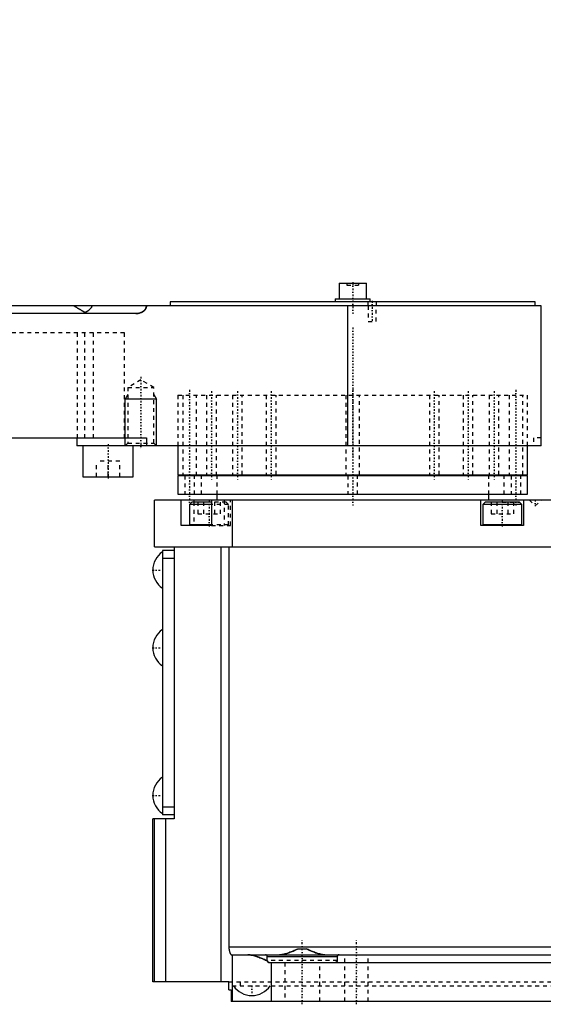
# Model space of a CAD drawing. Extents: x -342 to 171, y -1 to 570.
# Tile 3 of 5: x -86 to 49, y -1 to 253. Entities that reach past the tile are written whole.
import ezdxf

# ---------------------------------------------------------------- set-up
doc = ezdxf.new("R2010")
doc.units = 0
doc.linetypes.add('CENTER', pattern=[1.5, 0.45, -0.5, 0.05, -0.5])
doc.linetypes.add('DASHED', pattern=[2, 1, -1])
for name, color, linetype in [('AM_0', 7, 'CONTINUOUS'), ('AM_10', 7, 'CONTINUOUS'), ('AM_3', 7, 'DASHED'), ('AM_7', 7, 'CENTER')]:
    doc.layers.add(name, color=color, linetype=linetype)

msp = doc.modelspace()

# ---------------------------------------------------------------- linework, layer by layer
at = {"layer": 'AM_0', "color": 7, "linetype": 'CONTINUOUS'}
for p, q in [((-3.5, 184.8), (-3.5, 180.8)), ((-3.5, 184.8), (3.5, 184.8)), ((3.5, 180.8), (3.5, 184.8)), ((-47, 180), (-47, 179)), ((47, 180), (-47, 180)), ((-4.5, 180.8), (-4.5, 180)), ((-4.5, 180.8), (4.5, 180.8)), ((4.5, 180), (4.5, 180.8)), ((47, 179), (47, 180)), ((48.5, 179), (-214, 179)), ((-1.28, 143), (-1.28, 179)), ((48.5, 145), (48.5, 179)), ((-55.82, 177), (-126.09, 177)), ((-161.73, 145), (-53.12, 145)), ((-71, 145), (-71, 143)), ((-53.12, 145), (-53.12, 143)), ((48.48, 145), (48.5, 145)), ((48.48, 143), (48.48, 145)), ((48.48, 143), (-71, 143)), ((-69.5, 143), (-69.5, 135)), ((-56.5, 135), (-56.5, 143)), ((-45, 143), (-45, 135.5)), ((45, 135.5), (45, 143)), ((-69.5, 135), (-56.5, 135)), ((-45, 135.5), (45, 135.5)), ((-45, 135.3), (-45, 130.5)), ((-45, 135.3), (45, 135.3)), ((-40.98, 135.5), (-40.98, 135.3)), ((-35.87, 135.3), (-35.87, 135.5)), ((-35.13, 135.5), (-35.13, 135.3)), ((-29.51, 135.3), (-29.51, 135.5)), ((-28.46, 135.5), (-28.46, 135.3)), ((-21.14, 135.3), (-21.14, 135.5)), ((-19.85, 135.5), (-19.85, 135.3)), ((-1.42, 135.3), (-1.42, 135.5)), ((1.42, 135.5), (1.42, 135.3)), ((19.85, 135.3), (19.85, 135.5)), ((21.14, 135.5), (21.14, 135.3)), ((28.46, 135.3), (28.46, 135.5)), ((29.51, 135.5), (29.51, 135.3)), ((35.13, 135.3), (35.13, 135.5)), ((35.87, 135.5), (35.87, 135.3)), ((40.98, 135.3), (40.98, 135.5)), ((45, 130.5), (45, 135.3)), ((-45, 130.5), (45, 130.5)), ((-35, 130.5), (-35, 129)), ((35, 129), (35, 130.5)), ((-51, 117), (-51, 129)), ((129, 129), (-51, 129)), ((-44.14, 122.5), (-44.14, 129)), ((-41.4, 128.5), (-42, 127.9)), ((-42, 127.9), (-42, 122.6)), ((-36.36, 127.9), (-42, 127.9)), ((-36.36, 128.5), (-41.4, 128.5)), ((-40.89, 129), (-40.89, 128.5)), ((-36.36, 129), (-36.36, 122.5)), ((-31, 117), (-31, 129)), ((33, 122.5), (33, 129)), ((34.1, 128.5), (33.5, 127.9)), ((33.5, 127.9), (33.5, 122.6)), ((43.5, 127.9), (33.5, 127.9)), ((42.9, 128.5), (34.1, 128.5)), ((43.5, 127.9), (42.9, 128.5)), ((43.5, 122.6), (43.5, 127.9)), ((44, 129), (44, 122.5)), ((-36.36, 122.5), (-44.14, 122.5)), ((-36.36, 122.6), (-42, 122.6)), ((44, 122.5), (33, 122.5)), ((43.5, 122.6), (33.5, 122.6)), ((-51, 117), (127, 117)), ((-46, 117), (-46, 47)), ((-33.91, 5), (-33.91, 117)), ((-31.9, 117), (-31.9, 14)), ((-46, 116), (-49, 116)), ((-49, 116), (-49, 48)), ((-46, 114), (-49, 114)), ((-46, 50), (-49, 50)), ((-51.5, 5), (-51.5, 47)), ((-46, 47), (-51.5, 47)), ((-51.04, 5), (-51.04, 47)), ((-46, 48), (-49, 48)), ((-48.13, 5), (-48.13, 47)), ((-31.9, 14), (127, 14)), ((-14.1, 13.5), (-11.9, 13.5)), ((-31.23, 12), (127, 12)), ((-31, 0), (-31, 12)), ((-4, 11.5), (-22, 11.5)), ((-22, 10.5), (-22, 11.5)), ((-4, 11.5), (-4, 10.5)), ((-21.5, 10), (119, 10)), ((-21, 10), (-21, 0)), ((-31.9, 5), (-51.5, 5)), ((-31.9, 3), (-31.9, 5)), ((-31.9, 3), (-31.3, 3)), ((-31.3, 3), (-31.3, 0)), ((127, 0), (-31.3, 0))]:
    msp.add_line(p, q, dxfattribs=at)
for points in [[(-71.77, 179, 0), (-71.69, 178.95, 0), (-71.52, 178.84, 0), (-71.36, 178.74, 0), (-71.27, 178.69, 0), (-71.19, 178.63, 0), (-71.02, 178.53, 0), (-70.85, 178.42, 0), (-70.68, 178.32, 0), (-70.51, 178.21, 0), (-70.35, 178.11, 0), (-70.26, 178.06, 0), (-70.18, 178.01, 0), (-70.01, 177.92, 0), (-69.85, 177.82, 0), (-69.69, 177.73, 0), (-69.53, 177.64, 0), (-69.37, 177.56, 0), (-69.29, 177.52, 0), (-69.21, 177.48, 0), (-69.06, 177.4, 0), (-68.91, 177.33, 0), (-68.83, 177.3, 0)], [(-68.83, 177.3, 0), (-68.77, 177.33, 0), (-68.64, 177.39, 0), (-68.51, 177.47, 0), (-68.45, 177.5, 0), (-68.38, 177.54, 0), (-68.26, 177.62, 0), (-68.15, 177.71, 0), (-68.03, 177.8, 0), (-67.92, 177.89, 0), (-67.81, 177.99, 0), (-67.76, 178.04, 0), (-67.71, 178.09, 0), (-67.61, 178.19, 0), (-67.52, 178.3, 0), (-67.43, 178.4, 0), (-67.35, 178.51, 0), (-67.27, 178.62, 0), (-67.24, 178.67, 0), (-67.2, 178.73, 0), (-67.14, 178.84, 0), (-67.1, 178.91, 0), (-67.09, 178.93, 0), (-67.08, 178.95, 0), (-67.08, 178.96, 0), (-67.08, 178.96, 0), (-67.08, 178.96, 0), (-67.08, 178.96, 0), (-67.08, 178.97, 0), (-67.08, 178.97, 0), (-67.07, 178.97, 0), (-67.07, 178.97, 0), (-67.07, 178.97, 0), (-67.07, 178.98, 0), (-67.07, 178.98, 0), (-67.07, 178.98, 0), (-67.07, 178.98, 0), (-67.07, 178.98, 0), (-67.07, 178.99, 0), (-67.07, 178.99, 0), (-67.07, 178.99, 0), (-67.07, 178.99, 0), (-67.07, 178.99, 0), (-67.07, 178.99, 0), (-67.07, 178.99, 0), (-67.07, 178.99, 0), (-67.07, 178.99, 0), (-67.07, 178.99, 0), (-67.07, 179, 0), (-67.07, 179, 0), (-67.07, 179, 0), (-67.07, 179, 0), (-67.07, 179, 0), (-67.07, 179, 0), (-67.07, 179, 0), (-67.07, 179, 0), (-67.07, 179, 0), (-67.07, 179, 0), (-67.07, 179, 0), (-67.07, 179, 0), (-67.07, 179, 0), (-67.07, 179, 0), (-67.07, 179, 0), (-67.07, 179, 0), (-67.07, 179, 0)], [(-55.82, 177, 0), (-55.73, 177, 0), (-55.52, 177.01, 0), (-55.31, 177.04, 0), (-55.21, 177.05, 0), (-55.1, 177.07, 0), (-54.9, 177.12, 0), (-54.71, 177.18, 0), (-54.52, 177.25, 0), (-54.41, 177.3, 0), (-54.38, 177.31, 0), (-54.34, 177.33, 0), (-54.33, 177.34, 0), (-54.31, 177.34, 0), (-54.28, 177.36, 0), (-54.25, 177.38, 0), (-54.22, 177.39, 0), (-54.19, 177.41, 0), (-54.16, 177.43, 0), (-54.14, 177.44, 0), (-54.13, 177.45, 0), (-54.1, 177.47, 0), (-54.07, 177.48, 0), (-54.05, 177.49, 0), (-54.04, 177.5, 0), (-54.01, 177.52, 0), (-53.98, 177.54, 0), (-53.97, 177.55, 0), (-53.95, 177.56, 0), (-53.92, 177.58, 0), (-53.9, 177.6, 0), (-53.87, 177.62, 0), (-53.84, 177.64, 0), (-53.82, 177.66, 0), (-53.81, 177.67, 0), (-53.79, 177.68, 0), (-53.77, 177.7, 0), (-53.74, 177.73, 0), (-53.72, 177.75, 0), (-53.69, 177.77, 0), (-53.67, 177.8, 0), (-53.66, 177.81, 0), (-53.64, 177.82, 0), (-53.62, 177.85, 0), (-53.6, 177.87, 0), (-53.57, 177.9, 0), (-53.55, 177.92, 0), (-53.53, 177.95, 0), (-53.51, 177.96, 0), (-53.5, 177.98, 0), (-53.48, 178, 0), (-53.46, 178.03, 0), (-53.44, 178.06, 0), (-53.42, 178.09, 0), (-53.4, 178.12, 0), (-53.39, 178.13, 0), (-53.38, 178.15, 0), (-53.36, 178.18, 0), (-53.34, 178.2, 0), (-53.33, 178.23, 0), (-53.31, 178.26, 0), (-53.3, 178.29, 0), (-53.29, 178.31, 0), (-53.28, 178.32, 0), (-53.27, 178.35, 0), (-53.25, 178.38, 0), (-53.25, 178.4, 0), (-53.24, 178.41, 0), (-53.23, 178.44, 0), (-53.21, 178.48, 0), (-53.21, 178.49, 0), (-53.2, 178.51, 0), (-53.19, 178.54, 0), (-53.18, 178.58, 0), (-53.17, 178.61, 0), (-53.16, 178.64, 0), (-53.15, 178.68, 0), (-53.15, 178.69, 0), (-53.15, 178.71, 0), (-53.14, 178.75, 0), (-53.14, 178.78, 0), (-53.13, 178.82, 0), (-53.13, 178.85, 0), (-53.12, 178.88, 0), (-53.12, 178.9, 0), (-53.12, 178.92, 0), (-53.12, 178.95, 0), (-53.12, 178.98, 0), (-53.12, 179, 0)], [(-68.83, 177.3, 0), (-68.85, 177.28, 0), (-68.89, 177.25, 0), (-68.94, 177.22, 0), (-68.96, 177.21, 0), (-68.98, 177.19, 0), (-69.02, 177.17, 0), (-69.06, 177.14, 0), (-69.1, 177.12, 0), (-69.15, 177.1, 0), (-69.19, 177.08, 0), (-69.21, 177.07, 0), (-69.23, 177.07, 0), (-69.28, 177.05, 0), (-69.32, 177.04, 0), (-69.36, 177.03, 0), (-69.41, 177.02, 0), (-69.45, 177.01, 0), (-69.47, 177.01, 0), (-69.5, 177.01, 0), (-69.54, 177, 0), (-69.58, 177, 0), (-69.61, 177, 0)], [(-31.9, 14, 0), (-31.9, 13.99, 0), (-31.9, 13.96, 0), (-31.9, 13.93, 0), (-31.9, 13.91, 0), (-31.9, 13.9, 0), (-31.9, 13.87, 0), (-31.89, 13.84, 0), (-31.89, 13.81, 0), (-31.89, 13.78, 0), (-31.89, 13.75, 0), (-31.89, 13.74, 0), (-31.89, 13.72, 0), (-31.89, 13.69, 0), (-31.88, 13.67, 0), (-31.88, 13.64, 0), (-31.88, 13.61, 0), (-31.88, 13.58, 0), (-31.88, 13.56, 0), (-31.87, 13.55, 0), (-31.87, 13.52, 0), (-31.87, 13.49, 0), (-31.87, 13.48, 0), (-31.86, 13.46, 0), (-31.86, 13.43, 0), (-31.86, 13.4, 0), (-31.85, 13.39, 0), (-31.85, 13.38, 0), (-31.85, 13.35, 0), (-31.84, 13.32, 0), (-31.84, 13.29, 0), (-31.83, 13.26, 0), (-31.83, 13.24, 0), (-31.83, 13.22, 0), (-31.82, 13.21, 0), (-31.82, 13.18, 0), (-31.81, 13.15, 0), (-31.81, 13.13, 0), (-31.8, 13.1, 0), (-31.8, 13.07, 0), (-31.79, 13.06, 0), (-31.79, 13.05, 0), (-31.79, 13.02, 0), (-31.78, 13, 0), (-31.77, 12.97, 0), (-31.77, 12.94, 0), (-31.76, 12.92, 0), (-31.76, 12.91, 0), (-31.75, 12.9, 0), (-31.75, 12.87, 0), (-31.74, 12.85, 0), (-31.73, 12.82, 0), (-31.73, 12.8, 0), (-31.72, 12.78, 0), (-31.72, 12.77, 0), (-31.71, 12.75, 0), (-31.7, 12.73, 0), (-31.7, 12.71, 0), (-31.69, 12.69, 0), (-31.68, 12.67, 0), (-31.68, 12.65, 0), (-31.67, 12.64, 0), (-31.67, 12.63, 0), (-31.66, 12.61, 0), (-31.65, 12.59, 0), (-31.65, 12.58, 0), (-31.65, 12.57, 0), (-31.64, 12.55, 0), (-31.63, 12.53, 0), (-31.63, 12.52, 0), (-31.62, 12.51, 0), (-31.61, 12.49, 0), (-31.61, 12.47, 0), (-31.6, 12.45, 0), (-31.59, 12.44, 0), (-31.58, 12.42, 0), (-31.58, 12.41, 0), (-31.58, 12.4, 0), (-31.57, 12.38, 0), (-31.56, 12.37, 0), (-31.55, 12.35, 0), (-31.54, 12.33, 0), (-31.53, 12.32, 0), (-31.53, 12.31, 0), (-31.53, 12.3, 0), (-31.52, 12.29, 0), (-31.51, 12.27, 0), (-31.5, 12.26, 0), (-31.49, 12.24, 0), (-31.48, 12.23, 0), (-31.48, 12.22, 0), (-31.48, 12.22, 0), (-31.47, 12.2, 0), (-31.46, 12.19, 0), (-31.45, 12.18, 0), (-31.44, 12.17, 0), (-31.43, 12.16, 0), (-31.43, 12.15, 0), (-31.43, 12.14, 0), (-31.42, 12.13, 0), (-31.41, 12.12, 0), (-31.4, 12.11, 0), (-31.39, 12.1, 0), (-31.39, 12.1, 0), (-31.38, 12.09, 0), (-31.38, 12.09, 0), (-31.37, 12.08, 0), (-31.36, 12.07, 0), (-31.36, 12.07, 0), (-31.35, 12.06, 0), (-31.35, 12.06, 0), (-31.34, 12.05, 0), (-31.33, 12.05, 0), (-31.33, 12.04, 0), (-31.32, 12.04, 0), (-31.32, 12.03, 0), (-31.31, 12.03, 0), (-31.3, 12.02, 0), (-31.29, 12.02, 0), (-31.29, 12.02, 0), (-31.29, 12.01, 0), (-31.28, 12.01, 0), (-31.27, 12.01, 0), (-31.27, 12.01, 0), (-31.26, 12, 0), (-31.25, 12, 0), (-31.25, 12, 0), (-31.25, 12, 0), (-31.24, 12, 0), (-31.23, 12, 0), (-31.23, 12, 0)], [(-18.83, 12, 0), (-18.72, 12, 0), (-18.48, 12.02, 0), (-18.24, 12.05, 0), (-18.12, 12.06, 0), (-18, 12.09, 0), (-17.75, 12.14, 0), (-17.49, 12.2, 0), (-17.23, 12.27, 0), (-16.97, 12.35, 0), (-16.71, 12.44, 0), (-16.57, 12.48, 0), (-16.44, 12.53, 0), (-16.17, 12.63, 0), (-15.89, 12.73, 0), (-15.62, 12.84, 0), (-15.34, 12.96, 0), (-15.07, 13.07, 0), (-14.93, 13.13, 0), (-14.79, 13.19, 0), (-14.51, 13.32, 0), (-14.23, 13.44, 0), (-14.1, 13.5, 0)], [(-11.9, 13.5, 0), (-11.77, 13.44, 0), (-11.49, 13.32, 0), (-11.21, 13.19, 0), (-11.07, 13.13, 0), (-10.93, 13.07, 0), (-10.66, 12.96, 0), (-10.38, 12.84, 0), (-10.11, 12.73, 0), (-9.83, 12.63, 0), (-9.56, 12.53, 0), (-9.43, 12.48, 0), (-9.29, 12.44, 0), (-9.03, 12.35, 0), (-8.77, 12.27, 0), (-8.51, 12.2, 0), (-8.25, 12.14, 0), (-8, 12.09, 0), (-7.88, 12.06, 0), (-7.76, 12.05, 0), (-7.52, 12.02, 0), (-7.28, 12, 0), (-7.17, 12, 0)], [(-27, 12, 0), (-26.88, 12, 0), (-26.63, 11.98, 0), (-26.37, 11.95, 0), (-26.25, 11.93, 0), (-26.11, 11.91, 0), (-25.85, 11.86, 0), (-25.58, 11.79, 0), (-25.31, 11.72, 0), (-25.03, 11.63, 0), (-24.75, 11.54, 0), (-24.61, 11.5, 0), (-24.46, 11.45, 0), (-24.18, 11.34, 0), (-23.89, 11.23, 0), (-23.6, 11.12, 0), (-23.31, 11, 0), (-23.02, 10.88, 0), (-22.87, 10.82, 0), (-22.72, 10.76, 0), (-22.43, 10.63, 0), (-22.14, 10.51, 0), (-22, 10.44, 0)], [(-22, 11.5, 0), (-22, 11.5, 0), (-22, 11.51, 0), (-22, 11.52, 0), (-22, 11.53, 0), (-22, 11.53, 0), (-22, 11.54, 0), (-22, 11.55, 0), (-22, 11.56, 0), (-22, 11.57, 0), (-22.01, 11.58, 0), (-22.01, 11.58, 0), (-22.01, 11.58, 0), (-22.01, 11.59, 0), (-22.01, 11.6, 0), (-22.02, 11.63, 0), (-22.02, 11.65, 0), (-22.03, 11.68, 0), (-22.05, 11.72, 0), (-22.07, 11.76, 0), (-22.1, 11.8, 0), (-22.13, 11.83, 0), (-22.16, 11.86, 0), (-22.17, 11.88, 0), (-22.19, 11.89, 0), (-22.22, 11.92, 0), (-22.26, 11.94, 0), (-22.29, 11.96, 0), (-22.33, 11.97, 0), (-22.37, 11.98, 0), (-22.39, 11.99, 0), (-22.41, 11.99, 0), (-22.44, 12, 0), (-22.48, 12, 0), (-22.5, 12, 0)], [(-22, 10.44, 0), (-22, 10.45, 0), (-22, 10.47, 0), (-22, 10.49, 0), (-22, 10.5, 0)], [(-21.5, 10, 0), (-21.5, 10, 0), (-21.51, 10, 0), (-21.52, 10, 0), (-21.52, 10, 0), (-21.52, 10, 0), (-21.53, 10, 0), (-21.54, 10, 0), (-21.54, 10, 0), (-21.55, 10, 0), (-21.56, 10, 0), (-21.56, 10, 0), (-21.56, 10, 0), (-21.57, 10, 0), (-21.58, 10.01, 0), (-21.58, 10.01, 0), (-21.59, 10.01, 0), (-21.6, 10.01, 0), (-21.6, 10.01, 0), (-21.6, 10.01, 0), (-21.61, 10.01, 0), (-21.62, 10.01, 0), (-21.62, 10.01, 0), (-21.62, 10.02, 0), (-21.63, 10.02, 0), (-21.64, 10.02, 0), (-21.64, 10.02, 0), (-21.64, 10.02, 0), (-21.65, 10.02, 0), (-21.65, 10.02, 0), (-21.66, 10.03, 0), (-21.67, 10.03, 0), (-21.67, 10.03, 0), (-21.68, 10.03, 0), (-21.68, 10.03, 0), (-21.69, 10.04, 0), (-21.69, 10.04, 0), (-21.7, 10.04, 0), (-21.71, 10.04, 0), (-21.71, 10.05, 0), (-21.72, 10.05, 0), (-21.72, 10.05, 0), (-21.72, 10.05, 0), (-21.73, 10.06, 0), (-21.74, 10.06, 0), (-21.74, 10.06, 0), (-21.75, 10.07, 0), (-21.75, 10.07, 0), (-21.75, 10.07, 0), (-21.76, 10.07, 0), (-21.77, 10.08, 0), (-21.77, 10.08, 0), (-21.78, 10.08, 0), (-21.78, 10.09, 0), (-21.79, 10.09, 0), (-21.79, 10.09, 0), (-21.79, 10.1, 0), (-21.8, 10.1, 0), (-21.8, 10.1, 0), (-21.81, 10.11, 0), (-21.82, 10.11, 0), (-21.82, 10.11, 0), (-21.82, 10.12, 0), (-21.83, 10.12, 0), (-21.83, 10.12, 0), (-21.83, 10.13, 0), (-21.84, 10.13, 0), (-21.84, 10.13, 0), (-21.85, 10.14, 0), (-21.85, 10.14, 0), (-21.85, 10.14, 0), (-21.85, 10.15, 0), (-21.86, 10.15, 0), (-21.86, 10.16, 0), (-21.87, 10.16, 0), (-21.87, 10.17, 0), (-21.87, 10.17, 0), (-21.88, 10.17, 0), (-21.88, 10.18, 0), (-21.89, 10.18, 0), (-21.89, 10.19, 0), (-21.89, 10.19, 0), (-21.9, 10.2, 0), (-21.9, 10.2, 0), (-21.9, 10.2, 0), (-21.91, 10.21, 0), (-21.91, 10.21, 0), (-21.91, 10.22, 0), (-21.92, 10.22, 0), (-21.92, 10.23, 0), (-21.92, 10.23, 0), (-21.92, 10.24, 0), (-21.93, 10.24, 0), (-21.93, 10.25, 0), (-21.93, 10.25, 0), (-21.94, 10.26, 0), (-21.94, 10.27, 0), (-21.94, 10.27, 0), (-21.94, 10.27, 0), (-21.95, 10.28, 0), (-21.95, 10.28, 0), (-21.95, 10.29, 0), (-21.96, 10.3, 0), (-21.96, 10.3, 0), (-21.96, 10.31, 0), (-21.96, 10.31, 0), (-21.96, 10.32, 0), (-21.97, 10.32, 0), (-21.97, 10.32, 0), (-21.97, 10.33, 0), (-21.97, 10.33, 0), (-21.97, 10.34, 0), (-21.98, 10.34, 0), (-21.98, 10.35, 0), (-21.98, 10.35, 0), (-21.98, 10.36, 0), (-21.98, 10.37, 0), (-21.98, 10.37, 0), (-21.99, 10.38, 0), (-21.99, 10.38, 0), (-21.99, 10.39, 0), (-21.99, 10.39, 0), (-21.99, 10.4, 0), (-21.99, 10.41, 0), (-21.99, 10.41, 0), (-21.99, 10.42, 0), (-21.99, 10.42, 0), (-21.99, 10.43, 0), (-22, 10.43, 0), (-22, 10.44, 0), (-22, 10.44, 0)], [(-4, 10.5, 0), (-4, 10.5, 0), (-4, 10.49, 0), (-4, 10.48, 0), (-4, 10.48, 0), (-4, 10.48, 0), (-4, 10.47, 0), (-4, 10.46, 0), (-4, 10.46, 0), (-4, 10.45, 0), (-4, 10.44, 0), (-4, 10.44, 0), (-4, 10.43, 0), (-4.01, 10.43, 0), (-4.01, 10.42, 0), (-4.01, 10.41, 0), (-4.01, 10.41, 0), (-4.01, 10.4, 0), (-4.01, 10.4, 0), (-4.01, 10.39, 0), (-4.01, 10.38, 0), (-4.02, 10.38, 0), (-4.02, 10.37, 0), (-4.02, 10.37, 0), (-4.02, 10.36, 0), (-4.02, 10.36, 0), (-4.02, 10.35, 0), (-4.02, 10.35, 0), (-4.03, 10.34, 0), (-4.03, 10.34, 0), (-4.03, 10.33, 0), (-4.03, 10.32, 0), (-4.04, 10.31, 0), (-4.04, 10.31, 0), (-4.04, 10.31, 0), (-4.04, 10.3, 0), (-4.04, 10.29, 0), (-4.05, 10.29, 0), (-4.05, 10.28, 0), (-4.05, 10.27, 0), (-4.06, 10.27, 0), (-4.06, 10.27, 0), (-4.06, 10.26, 0), (-4.06, 10.25, 0), (-4.07, 10.25, 0), (-4.07, 10.24, 0), (-4.08, 10.24, 0), (-4.08, 10.23, 0), (-4.08, 10.23, 0), (-4.08, 10.22, 0), (-4.09, 10.22, 0), (-4.09, 10.21, 0), (-4.1, 10.21, 0), (-4.1, 10.2, 0), (-4.1, 10.2, 0), (-4.1, 10.19, 0), (-4.11, 10.19, 0), (-4.11, 10.18, 0), (-4.12, 10.18, 0), (-4.12, 10.17, 0), (-4.13, 10.17, 0), (-4.13, 10.16, 0), (-4.13, 10.16, 0), (-4.14, 10.16, 0), (-4.14, 10.15, 0), (-4.14, 10.15, 0), (-4.15, 10.15, 0), (-4.15, 10.14, 0), (-4.16, 10.14, 0), (-4.16, 10.13, 0), (-4.16, 10.13, 0), (-4.17, 10.13, 0), (-4.17, 10.12, 0), (-4.18, 10.12, 0), (-4.18, 10.11, 0), (-4.19, 10.11, 0), (-4.19, 10.11, 0), (-4.2, 10.1, 0), (-4.2, 10.1, 0), (-4.21, 10.09, 0), (-4.21, 10.09, 0), (-4.22, 10.09, 0), (-4.23, 10.08, 0), (-4.23, 10.08, 0), (-4.23, 10.08, 0), (-4.24, 10.07, 0), (-4.24, 10.07, 0), (-4.25, 10.07, 0), (-4.26, 10.06, 0), (-4.26, 10.06, 0), (-4.27, 10.06, 0), (-4.27, 10.06, 0), (-4.28, 10.05, 0), (-4.28, 10.05, 0), (-4.29, 10.05, 0), (-4.3, 10.04, 0), (-4.3, 10.04, 0), (-4.31, 10.04, 0), (-4.31, 10.04, 0), (-4.32, 10.03, 0), (-4.32, 10.03, 0), (-4.33, 10.03, 0), (-4.34, 10.03, 0), (-4.35, 10.02, 0), (-4.35, 10.02, 0), (-4.35, 10.02, 0), (-4.36, 10.02, 0), (-4.37, 10.02, 0), (-4.37, 10.02, 0), (-4.37, 10.02, 0), (-4.38, 10.01, 0), (-4.39, 10.01, 0), (-4.39, 10.01, 0), (-4.4, 10.01, 0), (-4.4, 10.01, 0), (-4.41, 10.01, 0), (-4.42, 10.01, 0), (-4.42, 10.01, 0), (-4.43, 10, 0), (-4.44, 10, 0), (-4.44, 10, 0), (-4.45, 10, 0), (-4.45, 10, 0), (-4.46, 10, 0), (-4.47, 10, 0), (-4.48, 10, 0), (-4.48, 10, 0), (-4.48, 10, 0), (-4.49, 10, 0), (-4.5, 10, 0), (-4.5, 10, 0)], [(-3.5, 12, 0), (-3.52, 12, 0), (-3.56, 12, 0), (-3.59, 11.99, 0), (-3.61, 11.99, 0), (-3.63, 11.98, 0), (-3.67, 11.97, 0), (-3.71, 11.96, 0), (-3.74, 11.94, 0), (-3.78, 11.92, 0), (-3.81, 11.89, 0), (-3.83, 11.88, 0), (-3.84, 11.86, 0), (-3.87, 11.83, 0), (-3.9, 11.8, 0), (-3.93, 11.76, 0), (-3.95, 11.72, 0), (-3.97, 11.68, 0), (-3.98, 11.65, 0), (-3.98, 11.63, 0), (-3.99, 11.6, 0), (-3.99, 11.59, 0), (-3.99, 11.58, 0), (-3.99, 11.58, 0), (-3.99, 11.58, 0), (-4, 11.57, 0), (-4, 11.56, 0), (-4, 11.55, 0), (-4, 11.54, 0), (-4, 11.53, 0), (-4, 11.53, 0), (-4, 11.52, 0), (-4, 11.51, 0), (-4, 11.5, 0), (-4, 11.5, 0)]]:
    msp.add_polyline3d(points, dxfattribs=at)
for centre, radius, start, end in [((-90, 196), 216, 0, 59.0267), ((-90, 196), 184, 0, 65.9453), ((-41.9, 122.6), 0.1, 180, 270), ((33.6, 122.6), 0.1, 180, 270), ((43.4, 122.6), 0.1, 270, 0), ((-45.8, 111), 5.67, 124.3588, 235.6412), ((-45.8, 91), 5.67, 124.3588, 235.6412), ((-45.8, 53), 5.67, 124.3588, 235.6412), ((-22.5, 11.5), 0.5, 0, 90), ((-3.5, 11.5), 0.5, 90, 180), ((-26, 7.17), 5.67, 213.9924, 326.0076)]:
    msp.add_arc(centre, radius, start, end, dxfattribs=at)
at = {"layer": 'AM_10', "color": 7, "linetype": 'CONTINUOUS'}
for p, q in [((-57.88, 156.2), (-58.56, 155)), ((-50.56, 155), (-58.56, 155)), ((-58.56, 143), (-58.56, 155)), ((-51.24, 156.2), (-50.56, 155)), ((-50.56, 143), (-50.56, 155))]:
    msp.add_line(p, q, dxfattribs=at)
at = {"layer": 'AM_3', "color": 6, "linetype": 'DASHED'}
for p, q in [((-1.5, 184.8), (-1.5, 184.3)), ((-1.5, 184.3), (1.5, 184.3)), ((0, 184.8), (0, 184.3)), ((1.5, 184.8), (1.5, 184.3)), ((3.9, 180), (3.9, 179)), ((6.1, 179), (6.1, 180)), ((4, 179), (4, 175)), ((6, 175), (6, 179)), ((4, 175), (6, 175)), ((-58.78, 172), (-121.21, 172)), ((-70.91, 172), (-70.91, 145)), ((-69, 145), (-69, 172)), ((-66.82, 172), (-66.82, 145)), ((-58.78, 145), (-58.78, 172)), ((-54.56, 159.92), (-57.88, 158)), ((-51.24, 158), (-54.56, 159.92)), ((-57.88, 158), (-57.88, 143.68)), ((-57.88, 158), (-51.24, 158)), ((-51.24, 143.68), (-51.24, 158)), ((-45, 156), (45, 156)), ((-45, 156), (-45, 143)), ((-45, 156), (45, 156)), ((-43.75, 156), (-43.75, 135.5)), ((-40.25, 135.3), (-40.25, 156)), ((-37.62, 156), (-37.62, 135.5)), ((-35.12, 135.3), (-35.12, 156)), ((-30.95, 156), (-30.95, 135.5)), ((-28.45, 135.5), (-28.45, 156)), ((-22.25, 156), (-22.25, 135.5)), ((-19.75, 135.5), (-19.75, 156)), ((-1.75, 156), (-1.75, 135.5)), ((1.75, 135.5), (1.75, 156)), ((19.75, 156), (19.75, 135.5)), ((22.25, 135.5), (22.25, 156)), ((28.45, 156), (28.45, 135.5)), ((30.95, 135.5), (30.95, 156)), ((35.12, 156), (35.12, 135.3)), ((37.62, 135.5), (37.62, 156)), ((40.25, 156), (40.25, 135.3)), ((43.75, 135.5), (43.75, 156)), ((45, 143), (45, 156)), ((48.48, 145), (46.5, 145)), ((46.5, 145), (46.5, 143)), ((-57.88, 143.68), (-58.56, 143)), ((-57.88, 143.68), (-51.24, 143.68)), ((-50.56, 143), (-51.24, 143.68)), ((-66, 135), (-66, 139)), ((-60, 139), (-66, 139)), ((-63, 135), (-63, 139)), ((-60, 135), (-60, 139)), ((-43.25, 135.3), (-43.25, 130.5)), ((-40.75, 130.5), (-40.75, 135.3)), ((-39, 135.5), (-39, 130.5)), ((-35, 135.5), (-35, 130.5)), ((-1.25, 135.3), (-1.25, 130.5)), ((1.25, 130.5), (1.25, 135.3)), ((35, 130.5), (35, 135.5)), ((39, 130.5), (39, 135.5)), ((40.75, 135.3), (40.75, 130.5)), ((43.25, 130.5), (43.25, 135.3)), ((-40.89, 128.5), (-40.89, 122.5)), ((-39.86, 128.5), (-39.86, 125.5)), ((-38.43, 128.5), (-38.43, 125.5)), ((-32.6, 128.5), (-36.36, 128.5)), ((-32, 127.9), (-36.36, 127.9)), ((-35.57, 128.5), (-35.57, 125.5)), ((-34.14, 128.5), (-34.14, 125.5)), ((-33.11, 129), (-33.11, 122.5)), ((-32, 127.9), (-32.6, 128.5)), ((-32, 122.6), (-32, 127.9)), ((-31.5, 122.5), (-31.5, 129)), ((35.64, 128.5), (35.64, 125.5)), ((37.07, 128.5), (37.07, 125.5)), ((38.5, 128.5), (42.9, 128.5)), ((39.93, 128.5), (39.93, 125.5)), ((41.36, 128.5), (41.36, 125.5)), ((45.5, 129), (47, 127.5)), ((47, 127.5), (48.5, 129)), ((-39.86, 125.5), (-34.14, 125.5)), ((35.64, 125.5), (41.36, 125.5)), ((-32, 122.6), (-36.36, 122.6)), ((-36.36, 122.5), (-31.5, 122.5)), ((-31, 12), (-22.5, 12)), ((-4, 10.5), (-22, 10.5)), ((-2, 0), (-2, 12)), ((4, 0), (4, 12)), ((-17.5, 10), (-17.5, 0)), ((-8.5, 0), (-8.5, 10)), ((-31.9, 5), (127, 5)), ((-31, 4), (104, 4)), ((-29, 5), (-29, 4))]:
    msp.add_line(p, q, dxfattribs=at)
for points in [[(-68.83, 177.3, 0), (-68.91, 177.33, 0), (-69.06, 177.4, 0), (-69.21, 177.48, 0), (-69.29, 177.52, 0), (-69.37, 177.56, 0), (-69.53, 177.64, 0), (-69.69, 177.73, 0), (-69.85, 177.82, 0), (-70.01, 177.92, 0), (-70.18, 178.01, 0), (-70.26, 178.06, 0), (-70.35, 178.11, 0), (-70.51, 178.21, 0), (-70.68, 178.32, 0), (-70.85, 178.42, 0), (-71.02, 178.53, 0), (-71.19, 178.63, 0), (-71.27, 178.69, 0), (-71.36, 178.74, 0), (-71.52, 178.84, 0), (-71.69, 178.95, 0), (-71.77, 179, 0)], [(-67.07, 179, 0), (-67.07, 179, 0), (-67.07, 179, 0), (-67.07, 179, 0), (-67.07, 179, 0), (-67.07, 179, 0), (-67.07, 179, 0), (-67.07, 178.99, 0), (-67.07, 178.99, 0), (-67.07, 178.99, 0), (-67.07, 178.99, 0), (-67.07, 178.99, 0), (-67.07, 178.99, 0), (-67.07, 178.99, 0), (-67.07, 178.99, 0), (-67.07, 178.99, 0), (-67.07, 178.99, 0), (-67.07, 178.99, 0), (-67.07, 178.99, 0), (-67.07, 178.99, 0), (-67.07, 178.98, 0), (-67.07, 178.98, 0), (-67.07, 178.98, 0), (-67.07, 178.98, 0), (-67.07, 178.98, 0), (-67.07, 178.98, 0), (-67.07, 178.98, 0), (-67.07, 178.98, 0), (-67.07, 178.98, 0), (-67.07, 178.98, 0), (-67.07, 178.98, 0), (-67.07, 178.97, 0), (-67.07, 178.97, 0), (-67.07, 178.97, 0), (-67.07, 178.97, 0), (-67.07, 178.97, 0), (-67.07, 178.97, 0), (-67.08, 178.97, 0), (-67.08, 178.96, 0), (-67.08, 178.95, 0), (-67.08, 178.94, 0), (-67.09, 178.94, 0), (-67.09, 178.94, 0), (-67.09, 178.93, 0), (-67.1, 178.92, 0), (-67.12, 178.88, 0), (-67.14, 178.84, 0), (-67.17, 178.79, 0), (-67.22, 178.69, 0), (-67.29, 178.59, 0), (-67.37, 178.48, 0), (-67.46, 178.36, 0), (-67.57, 178.24, 0), (-67.62, 178.18, 0), (-67.68, 178.12, 0), (-67.79, 178.01, 0), (-67.92, 177.89, 0), (-68.05, 177.79, 0), (-68.18, 177.68, 0), (-68.32, 177.59, 0), (-68.39, 177.54, 0), (-68.46, 177.5, 0), (-68.61, 177.41, 0), (-68.76, 177.33, 0), (-68.83, 177.3, 0)], [(-53.12, 179, 0), (-53.12, 178.98, 0), (-53.12, 178.95, 0), (-53.12, 178.92, 0), (-53.12, 178.9, 0), (-53.12, 178.88, 0), (-53.13, 178.85, 0), (-53.13, 178.82, 0), (-53.14, 178.78, 0), (-53.14, 178.75, 0), (-53.15, 178.71, 0), (-53.15, 178.69, 0), (-53.15, 178.68, 0), (-53.16, 178.64, 0), (-53.17, 178.61, 0), (-53.18, 178.58, 0), (-53.19, 178.54, 0), (-53.2, 178.51, 0), (-53.21, 178.49, 0), (-53.21, 178.48, 0), (-53.23, 178.44, 0), (-53.24, 178.41, 0), (-53.25, 178.4, 0), (-53.25, 178.38, 0), (-53.27, 178.35, 0), (-53.28, 178.32, 0), (-53.29, 178.31, 0), (-53.3, 178.29, 0), (-53.31, 178.26, 0), (-53.33, 178.23, 0), (-53.34, 178.2, 0), (-53.36, 178.18, 0), (-53.38, 178.15, 0), (-53.39, 178.13, 0), (-53.4, 178.12, 0), (-53.42, 178.09, 0), (-53.44, 178.06, 0), (-53.46, 178.03, 0), (-53.48, 178, 0), (-53.5, 177.98, 0), (-53.51, 177.96, 0), (-53.53, 177.95, 0), (-53.55, 177.92, 0), (-53.57, 177.9, 0), (-53.6, 177.87, 0), (-53.62, 177.85, 0), (-53.64, 177.82, 0), (-53.66, 177.81, 0), (-53.67, 177.8, 0), (-53.69, 177.77, 0), (-53.72, 177.75, 0), (-53.74, 177.73, 0), (-53.77, 177.7, 0), (-53.79, 177.68, 0), (-53.81, 177.67, 0), (-53.82, 177.66, 0), (-53.84, 177.64, 0), (-53.87, 177.62, 0), (-53.9, 177.6, 0), (-53.92, 177.58, 0), (-53.95, 177.56, 0), (-53.97, 177.55, 0), (-53.98, 177.54, 0), (-54.01, 177.52, 0), (-54.04, 177.5, 0), (-54.05, 177.49, 0), (-54.07, 177.48, 0), (-54.1, 177.47, 0), (-54.13, 177.45, 0), (-54.14, 177.44, 0), (-54.16, 177.43, 0), (-54.19, 177.41, 0), (-54.22, 177.39, 0), (-54.25, 177.38, 0), (-54.28, 177.36, 0), (-54.31, 177.34, 0), (-54.33, 177.34, 0), (-54.34, 177.33, 0), (-54.38, 177.31, 0), (-54.41, 177.3, 0), (-54.52, 177.25, 0), (-54.71, 177.18, 0), (-54.9, 177.12, 0), (-55.1, 177.07, 0), (-55.21, 177.05, 0), (-55.31, 177.04, 0), (-55.52, 177.01, 0), (-55.73, 177, 0), (-55.82, 177, 0)], [(-14.1, 13.5, 0), (-14.23, 13.44, 0), (-14.51, 13.32, 0), (-14.79, 13.19, 0), (-14.93, 13.13, 0), (-15.07, 13.07, 0), (-15.34, 12.96, 0), (-15.62, 12.84, 0), (-15.89, 12.73, 0), (-16.17, 12.63, 0), (-16.44, 12.53, 0), (-16.57, 12.48, 0), (-16.71, 12.44, 0), (-16.97, 12.35, 0), (-17.23, 12.27, 0), (-17.49, 12.2, 0), (-17.75, 12.14, 0), (-18, 12.09, 0), (-18.12, 12.06, 0), (-18.24, 12.05, 0), (-18.48, 12.02, 0), (-18.72, 12, 0), (-18.83, 12, 0)], [(-7.17, 12, 0), (-7.28, 12, 0), (-7.52, 12.02, 0), (-7.76, 12.05, 0), (-7.88, 12.06, 0), (-8, 12.09, 0), (-8.25, 12.14, 0), (-8.51, 12.2, 0), (-8.77, 12.27, 0), (-9.03, 12.35, 0), (-9.29, 12.44, 0), (-9.43, 12.48, 0), (-9.56, 12.53, 0), (-9.83, 12.63, 0), (-10.11, 12.73, 0), (-10.38, 12.84, 0), (-10.66, 12.96, 0), (-10.93, 13.07, 0), (-11.07, 13.13, 0), (-11.21, 13.19, 0), (-11.49, 13.32, 0), (-11.77, 13.44, 0), (-11.9, 13.5, 0)], [(-22, 10.44, 0), (-22.14, 10.51, 0), (-22.43, 10.63, 0), (-22.72, 10.76, 0), (-22.87, 10.82, 0), (-23.02, 10.88, 0), (-23.31, 11, 0), (-23.6, 11.12, 0), (-23.89, 11.23, 0), (-24.18, 11.34, 0), (-24.46, 11.45, 0), (-24.61, 11.5, 0), (-24.75, 11.54, 0), (-25.03, 11.63, 0), (-25.31, 11.72, 0), (-25.58, 11.79, 0), (-25.85, 11.86, 0), (-26.11, 11.91, 0), (-26.25, 11.93, 0), (-26.37, 11.95, 0), (-26.63, 11.98, 0), (-26.88, 12, 0), (-27, 12, 0)]]:
    msp.add_polyline3d(points, dxfattribs=at)
for centre, radius, start, end in [((-32.1, 122.6), 0.1, 270, 0), ((-21.5, 10.5), 0.5, 180, 270), ((-4.5, 10.5), 0.5, 270, 0)]:
    msp.add_arc(centre, radius, start, end, dxfattribs=at)
at = {"layer": 'AM_7', "color": 4, "linetype": 'CENTER'}
for p, q in [((0, 185.04), (0, 176.9)), ((5, 180.25), (5, 174.75)), ((0, 173.45), (0, 139.72)), ((-54.56, 160.76), (-54.56, 142.15)), ((-42, 157.35), (-42, 127.65)), ((0, 157.35), (0, 127.65)), ((42, 157.35), (42, 127.65)), ((-36.37, 157.03), (-36.37, 134.26)), ((-29.7, 157.03), (-29.7, 134.26)), ((-21, 157.03), (-21, 134.26)), ((21, 157.03), (21, 134.26)), ((29.7, 157.03), (29.7, 134.26)), ((36.37, 157.03), (36.37, 134.26)), ((-63, 143.4), (-63, 134.6)), ((-37, 128.8), (-37, 122.2)), ((38.5, 128.8), (38.5, 122.2)), ((47, 129.07), (47, 127.42)), ((-51.6, 111), (-48.67, 111)), ((-51.6, 91), (-48.67, 91)), ((-51.6, 53), (-48.67, 53)), ((-13, -0.75), (-13, 15.75)), ((1, -0.75), (1, 15.75)), ((-26, 4.12), (-26, 1.38))]:
    msp.add_line(p, q, dxfattribs=at)

doc.saveas('drawing.dxf')
